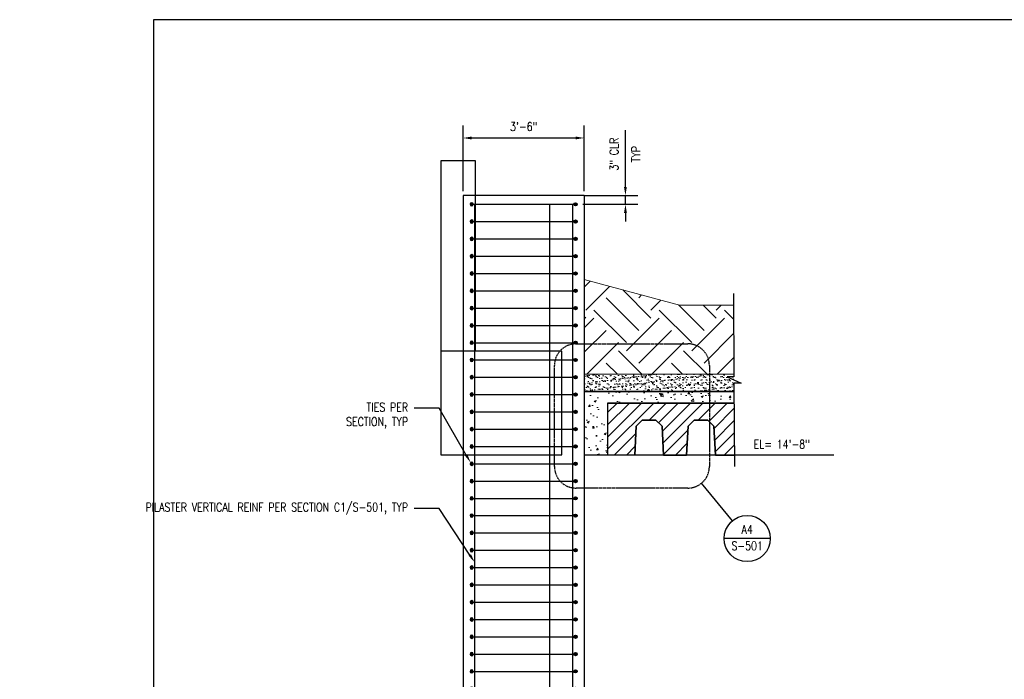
# Model space of a CAD drawing. Header units: inches. Extents: x -947 to 1874, y 615 to 1101.
# Tile 2 of 5: x -118 to 223, y 872 to 1101. Entities that reach past the tile are written whole.
import ezdxf
from ezdxf import colors
from ezdxf.entities.mleader import LeaderData, LeaderLine
from ezdxf.enums import TextEntityAlignment as Align
from ezdxf.math import Vec2, Vec3

# ---------------------------------------------------------------- set-up
doc = ezdxf.new("R2010")
doc.units = ezdxf.units.IN
doc.header["$MEASUREMENT"] = 0
doc.header["$PDMODE"] = 2
doc.linetypes.add('DASHED2', pattern=[0.375, 0.25, -0.125])
doc.layers.get('Defpoints').update_dxf_attribs({"color": 243})
for name, color, linetype in [('A-DETL', 3, 'Continuous'), ('A-DETL-GENF', 3, 'Continuous'), ('S-ANNO-DIMS', 1, 'Continuous'), ('S-ANNO-TEXT', 2, 'Continuous'), ('S-DETL-MEDM', 3, 'Continuous'), ('S-EARTH', 8, 'Continuous'), ('S-SECT-CONC', 3, 'Continuous'), ('S-SECT-RBAR', 5, 'Continuous'), ('S-SECT-STLS_2', 2, 'Continuous')]:
    doc.layers.add(name, color=color, linetype=linetype)
for name, color, linetype, lineweight in [('G-ANNO-REFR', 2, 'Continuous', 35), ('S-ANNO-SYMB', 2, 'Continuous', 25), ('S-ROOF-OTLN', 3, 'Continuous', 35), ('S-ROOF-PATT', 8, 'Continuous', 18)]:
    doc.layers.add(name, color=color, linetype=linetype, lineweight=lineweight)
doc.styles.add('AEC_COMN_TITLE', font='romans.shx', dxfattribs={"width": 0.8, "height": 0.1875})
doc.styles.add('Annotative', font='romans.shx', dxfattribs={"width": 0.8, "height": 0.125})
doc.styles.add('ROMANS', font='ROMANS.shx', dxfattribs={"width": 0.8})
doc.dimstyles.new('Annotative', dxfattribs={"dimscale": 0, "dimtxt": 0.125, "dimasz": 0.125, "dimexe": 0.179688, "dimexo": 0.0625, "dimgap": 0.09, "dimtad": 1, "dimdec": 3, "dimzin": 3, "dimdsep": 46, "dimlunit": 4, "dimtxsty": 'Annotative', "dimcen": 0.09, "dimclrt": 2, "dimazin": 2, "dimtfac": 1, "dimtdec": 3, "dimtmove": 1, "dimatfit": 3, "dimfxl": 1, "dimtfill": 1, "dimfrac": 2, "dimtolj": 1, "dimtzin": 0, "dimarcsym": 0})

# ---------------------------------------------------------------- blocks, each defined once
blk = doc.blocks.new('*D17')
at = {"layer": 'Defpoints', "color": 0, "transparency": 16777216}
for p in [(77.76, 1059.94), (35.76, 1039.97), (77.76, 1039.97)]:
    blk.add_point(p, dxfattribs=at)
at = {"layer": 'S-ANNO-DIMS', "color": 0, "lineweight": -2, "transparency": 16777216}
for p, q in [((35.76, 1041.47), (35.76, 1064.25)), ((77.76, 1041.47), (77.76, 1064.25)), ((38.76, 1059.94), (74.76, 1059.94))]:
    blk.add_line(p, q, dxfattribs=at)
at = {"layer": 'S-ANNO-DIMS', "color": 0, "transparency": 16777216}
for points in [[(38.76, 1060.44), (38.76, 1059.44), (35.76, 1059.94)], [(74.76, 1060.44), (74.76, 1059.44), (77.76, 1059.94)]]:
    blk.add_solid(points, dxfattribs=at)
at = {"layer": 'S-ANNO-DIMS', "color": 2, "transparency": 16777216, "insert": (56.76, 1063.89), "char_height": 3, "attachment_point": 5, "style": 'Annotative', "bg_fill": 3, "box_fill_scale": 1.25, "bg_fill_color": 256, "bg_fill_true_color": 13158600, "bg_fill_transparency": 0}
blk.add_mtext('\\A1;3\'-6"', dxfattribs=at)
blk = doc.blocks.new('*D18')
at = {"layer": 'Defpoints', "color": 0, "transparency": 16777216}
for p in [(76.31, 1039.97), (92.05, 1039.97), (75.76, 1036.94)]:
    blk.add_point(p, dxfattribs=at)
at = {"layer": 'S-ANNO-DIMS', "color": 0, "lineweight": -2, "transparency": 16777216}
for p, q in [((92.05, 1042.97), (92.05, 1062.64)), ((77.81, 1039.97), (96.37, 1039.97)), ((92.05, 1036.94), (92.05, 1039.97)), ((77.26, 1036.94), (96.37, 1036.94)), ((92.05, 1033.94), (92.05, 1030.94))]:
    blk.add_line(p, q, dxfattribs=at)
at = {"layer": 'S-ANNO-DIMS', "color": 0, "transparency": 16777216}
for points in [[(91.55, 1042.97), (92.55, 1042.97), (92.05, 1039.97)], [(91.55, 1033.94), (92.55, 1033.94), (92.05, 1036.94)]]:
    blk.add_solid(points, dxfattribs=at)
at = {"layer": 'S-ANNO-DIMS', "color": 2, "transparency": 16777216, "insert": (88.11, 1054.31), "char_height": 3, "attachment_point": 5, "rotation": 90, "style": 'Annotative', "bg_fill": 3, "box_fill_scale": 1.25, "bg_fill_color": 256, "bg_fill_true_color": 13158600, "bg_fill_transparency": 0}
blk.add_mtext('\\A1;3" CLR', dxfattribs=at)
at = {"layer": 'S-ANNO-DIMS', "color": 2, "transparency": 16777216, "insert": (95.71, 1054.31), "char_height": 3, "attachment_point": 5, "rotation": 90, "style": 'Annotative', "bg_fill": 3, "box_fill_scale": 1.25, "bg_fill_color": 256, "bg_fill_true_color": 13158600, "bg_fill_transparency": 0}
blk.add_mtext('\\A1;TYP', dxfattribs=at)
blk = doc.blocks.new('Detail Callout AEC')
at = {"color": 0, "linetype": 'ByBlock', "lineweight": -3, "transparency": 16777216}
blk.add_line((0.25, 0), (-0.25, 0), dxfattribs=at)
blk.add_circle((0, 0), 0.25, dxfattribs=at)
at = {"color": 0, "linetype": 'ByBlock', "lineweight": -3, "transparency": 16777216, "style": 'AEC_COMN_TITLE'}
for tag, p in [('VIEWNUMBER', (0, 0.051)), ('SHEETNUMBER', (0, -0.126))]:
    blk.add_attdef(tag, text='', height=0.0938, dxfattribs=at).set_placement(p, align=Align.CENTER)
blk = doc.blocks.new('A$C247b9f66')
at = {"layer": 'A-DETL-GENF', "lineweight": -3}
h = blk.add_hatch(color=256, dxfattribs=at)
h.dxf.hatch_style = 1
h.paths.add_polyline_path([(0.564, 0, 1), (-0.564, 0, 1)])
blk.add_circle((0, 0), 0.564, dxfattribs=at)
blk = doc.blocks.new('*U21')
at = {"layer": 'S-DETL-MEDM'}
blk.add_line((-18, 0), (18, 0), dxfattribs=at)
at = {"xscale": -1, "rotation": 180}
blk.add_blockref('A$C247b9f66', (-18, 0), dxfattribs=at)
at = {"rotation": 180}
blk.add_blockref('A$C247b9f66', (18, 0), dxfattribs=at)
blk = doc.blocks.new('*U22')
at = {"layer": 'S-DETL-MEDM', "color": 0, "linetype": 'ByBlock', "lineweight": -2, "transparency": 16777216}
for p in [(0, 258), (0, 252), (0, 246), (0, 240), (0, 234), (0, 228), (0, 222), (0, 216), (0, 210), (0, 204), (0, 198), (0, 192), (0, 186), (0, 180), (0, 174), (0, 168), (0, 162), (0, 156), (0, 150), (0, 144), (0, 138), (0, 132), (0, 126), (0, 120), (0, 114), (0, 108), (0, 102), (0, 96), (0, 90), (0, 84), (0, 78), (0, 72), (0, 66), (0, 60), (0, 54), (0, 48), (0, 42), (0, 36), (0, 30), (0, 24), (0, 18), (0, 12), (0, 6), (0, 0)]:
    blk.add_blockref('*U21', p, dxfattribs=at)

msp = doc.modelspace()

# ---------------------------------------------------------------- hatches: boundary and pattern name
at = {"layer": 'S-EARTH'}
h = msp.add_hatch(dxfattribs=at)
h.set_pattern_fill('EARTH', color=8, scale=64, angle=45, style=0)
h.set_pattern_definition([(45, (-12.245, 773.974), (0, 22.6274), [16, -16]), (45, (-16.487, 778.217), (0, 22.6274), [16, -16]), (45, (-20.73, 782.46), (0, 22.6274), [16, -16]), (135, (-20.73, 785.288), (-22.6274, 2e-15), [16, -16]), (135, (-16.487, 789.53), (-22.6274, 2e-15), [16, -16]), (135, (-12.245, 793.773), (-22.6274, 2e-15), [16, -16])])
h.paths.add_polyline_path([(82.93, 1009.4345), (77.7555, 1010.821), (77.7555, 985.9744)])
h.paths.add_polyline_path([(129.6822, 977.9744), (129.6822, 1001.9744), (110.7715, 1001.9744), (82.93, 1009.4345), (77.7555, 985.9744), (77.7555, 977.9744)])
at = {"layer": 'S-ROOF-OTLN'}
h = msp.add_hatch(dxfattribs=at)
h.set_pattern_fill('ANSI31', color=8, scale=24)
h.set_pattern_definition([(45, (197.462, -459.5712), (-2.1213203, 2.1213203), [])])
edge = h.paths.add_edge_path()
edge.add_line((129.6822, 949.9744), (129.6822, 967.9744))
edge.add_line((129.6822, 967.9744), (85.8805, 967.9744))
edge.add_line((85.8805, 967.9744), (85.8805, 961.2244))
edge.add_line((85.8805, 961.2244), (86.0525, 961.2244))
edge.add_line((86.0525, 961.2244), (86.1571, 961.0994))
edge.add_arc((86.1312, 960.9713), 0.1306, -111.015548, 78.567118, ccw=False)
edge.add_line((86.0843, 960.8494), (85.8805, 960.8494))
edge.add_line((85.8805, 960.8494), (85.8805, 949.9744))
edge.add_line((85.8805, 949.9744), (95.2555, 949.9744))
edge.add_line((95.2555, 949.9744), (95.7801, 959.9858))
edge.add_line((95.7801, 959.9858), (97.8937, 962.0994))
edge.add_line((97.8937, 962.0994), (102.6173, 962.0994))
edge.add_line((102.6173, 962.0994), (104.7308, 959.9858))
edge.add_line((104.7308, 959.9858), (105.2555, 949.9744))
edge.add_line((105.2555, 949.9744), (113.2555, 949.9744))
edge.add_line((113.2555, 949.9744), (113.7801, 959.9858))
edge.add_line((113.7801, 959.9858), (115.8937, 962.0994))
edge.add_line((115.8937, 962.0994), (120.6173, 962.0994))
edge.add_line((120.6173, 962.0994), (122.7308, 959.9858))
edge.add_line((122.7308, 959.9858), (123.2555, 949.9744))
edge.add_line((123.2555, 949.9744), (129.6822, 949.9744))
at = {"layer": 'S-ROOF-PATT'}
h = msp.add_hatch(dxfattribs=at)
h.set_pattern_fill('AR-SAND', color=8, style=0)
h.set_pattern_definition([(37.5, (77.7555, -426.0256), (-0.0629934, 1.9268238), [0, -1.52, 0, -1.7, 0, -1.625]), (7.5, (77.7555, -426.0256), (1.7697767, 2.822146), [0, -0.82, 0, -1.37, 0, -0.525]), (327.5, (76.5255, -426.0256), (3.1141419, 0.005659), [0, -0.5, 0, -1.8, 0, -2.35]), (317.5, (76.5255, -426.0256), (3.0061266, 0.8776756), [0, -0.25, 0, -1.18, 0, -1.35])])
h.paths.add_polyline_path([(129.6822, 971.9744), (129.6822, 977.9744), (77.7555, 977.9744), (77.7555, 971.9744)])
h = msp.add_hatch(dxfattribs=at)
h.set_pattern_fill('AR-CONC', color=8, style=0)
h.set_pattern_definition([(50, (-622.986, -888.47), (7.172602, -0.627521), [0.75, -8.25]), (355, (-622.986, -888.47), (-1.387513, 7.52192), [0.6, -6.6]), (100.45144, (-622.3884, -888.522), (5.785088, 6.8944), [0.637402, -7.01142]), (46.1842, (-622.986, -886.47), (10.672413, -1.655193), [1.125, -12.375]), (96.63564, (-622.097, -886.608), (9.34662, 9.741186), [0.956103, -10.51714]), (351.18416, (-622.986, -886.47), (9.34662, 9.741186), [0.9, -9.9]), (21, (-621.986, -886.97), (5.96907, -4.026189), [0.75, -8.25]), (326, (-621.986, -886.97), (2.433153, 7.2515), [0.6, -6.6]), (71.45144, (-621.489, -887.305), (8.402224, 3.225312), [0.637402, -7.01142]), (37.5, (-622.986, -888.4698), (0.1215986, 3.3289385), [0, -6.52, 0, -6.7, 0, -6.625]), (7.5, (-622.986, -888.47), (2.6306954, 3.944117), [0, -3.82, 0, -6.37, 0, -2.525]), (327.5, (-625.216, -888.4698), (5.3382244, -0.2255487), [0, -2.5, 0, -7.8, 0, -10.35]), (317.5, (-626.216, -888.47), (5.831862, 1.00105), [0, -3.25, 0, -5.18, 0, -7.35])])
edge = h.paths.add_edge_path()
edge.add_line((129.6822, 967.9744), (129.6822, 971.9744))
edge.add_line((129.6822, 971.9744), (77.7555, 971.9744))
edge.add_line((77.7555, 971.9744), (77.7555, 949.9744))
edge.add_line((77.7555, 949.9744), (85.8805, 949.9744))
edge.add_line((85.8805, 949.9744), (85.8805, 960.8494))
edge.add_line((85.8805, 960.8494), (83.6305, 960.8494))
edge.add_arc((83.6305, 960.4744), 0.375, 90, 180)
edge.add_line((83.2555, 960.4744), (83.2555, 957.9744))
edge.add_arc((83.0055, 957.9744), 0.25, -90, 0, ccw=False)
edge.add_line((83.0055, 957.7244), (82.8805, 957.7244))
edge.add_line((82.8805, 957.7244), (82.8805, 961.2244))
edge.add_line((82.8805, 961.2244), (82.8805, 967.9744))
edge.add_line((82.8805, 967.9744), (129.6822, 967.9744))

# ---------------------------------------------------------------- linework, layer by layer
at = {"layer": 'A-DETL'}
msp.add_line((85.8805, 967.9744), (85.8805, 949.9744), dxfattribs=at)
at = {"layer": 'Defpoints'}
msp.add_line((28.0587, 1051.9906), (28.0587, 949.9906), dxfattribs=at)
msp.add_lwpolyline([(-71.5639, 614.9565), (641.9498, 614.9565), (641.9498, 1100.9743), (-71.5639, 1100.9743)], close=True, dxfattribs=at)
for points in [[(40.0587, 985.9906), (40.0587, 1051.9906), (28.0587, 1051.9906)], [(28.0587, 949.9906), (70.0587, 949.9906), (70.0587, 985.9906), (28.0587, 985.9906)]]:
    msp.add_lwpolyline(points, dxfattribs=at)
at = {"layer": 'G-ANNO-REFR', "lineweight": -3}
msp.add_lwpolyline([(129.1868, 927.1678), (118.4344, 940.2227)], dxfattribs=at)
at = {"layer": 'S-ANNO-DIMS'}
msp.add_line((164.2794, 949.9744), (129.8214, 949.9744), dxfattribs=at)
at = {"layer": 'S-ANNO-SYMB', "linetype": 'DASHED2', "lineweight": -3}
msp.add_lwpolyline([(74.932, 988.5405), (113.6663, 988.5405, -0.41421356), (121.1663, 981.0405), (121.1663, 946.0119, -0.41421356), (113.6663, 938.5119), (74.932, 938.5119, -0.41421356), (67.432, 946.0119), (67.432, 981.0405, -0.41421356)], format="xyb", close=True, dxfattribs=at)
at = {"layer": 'S-ROOF-OTLN'}
for p, q in [((129.6822, 971.9744), (77.7555, 971.9744)), ((85.8805, 967.9744), (129.6822, 967.9744)), ((95.7801, 959.9858), (95.2555, 949.9744)), ((97.8937, 962.0994), (95.7801, 959.9858)), ((102.6173, 962.0994), (97.8937, 962.0994)), ((102.6173, 962.0994), (104.7308, 959.9858)), ((104.7308, 959.9858), (105.2555, 949.9744)), ((113.7801, 959.9858), (113.2555, 949.9744)), ((115.8937, 962.0994), (113.7801, 959.9858)), ((120.6173, 962.0994), (115.8937, 962.0994)), ((120.6173, 962.0994), (122.7308, 959.9858)), ((122.7308, 959.9858), (123.2555, 949.9744)), ((105.2555, 949.9744), (113.2555, 949.9744)), ((123.2555, 949.9744), (129.8214, 949.9744))]:
    msp.add_line(p, q, dxfattribs=at)
at = {"layer": 'S-ROOF-PATT'}
for p, q in [((110.7715, 1001.9744), (77.7555, 1010.821)), ((110.7715, 1001.9744), (129.584, 1001.9744)), ((77.7555, 977.9744), (129.6822, 977.9744)), ((77.7555, 971.9744), (129.6822, 971.9744))]:
    msp.add_line(p, q, dxfattribs=at)
at = {"layer": 'S-SECT-CONC'}
for p, q in [((77.7555, 1039.9741), (35.7555, 1039.9741)), ((35.7555, 1039.9741), (35.7555, 773.9906)), ((77.7555, 1039.9741), (77.7555, 773.9906))]:
    msp.add_line(p, q, dxfattribs=at)
msp.add_lwpolyline([(129.5708, 1005.9744), (129.6665, 977.0851), (127.2728, 977.0851), (132.2033, 974.8636), (129.6665, 974.8636), (129.8463, 945.9744)], dxfattribs=at)
at = {"layer": 'S-SECT-RBAR'}
for p, q in [((39.7633, 1036.982), (39.7633, 774.9619)), ((65.7554, 1036.982), (65.7554, 774.9619)), ((73.7476, 1036.982), (73.7476, 774.9619))]:
    msp.add_line(p, q, dxfattribs=at)
at = {"layer": 'S-SECT-STLS_2'}
msp.add_line((123.2555, 949.9744), (77.7555, 949.9744), dxfattribs=at)

# ---------------------------------------------------------------- block references
at = {"layer": 'G-ANNO-REFR', "lineweight": -3}
ref = msp.add_blockref('Detail Callout AEC', (134.2729, 920.9927), dxfattribs=dict(at, xscale=32, yscale=32, zscale=32))
ref.add_attrib('VIEWNUMBER', 'A4', dxfattribs={"layer": '0', "color": 1, "linetype": 'ByBlock', "lineweight": -2, "transparency": 16777216, "height": 3, "style": 'ROMANS', "width": 0.796875}).set_placement((134.2729, 922.6194), align=Align.CENTER)
ref.add_attrib('SHEETNUMBER', 'S-501', dxfattribs={"layer": '0', "color": 1, "linetype": 'ByBlock', "lineweight": -2, "transparency": 16777216, "height": 3, "style": 'ROMANS', "width": 0.796875}).set_placement((134.2729, 916.9527), align=Align.CENTER)

# ---------------------------------------------------------------- texts
at = {"layer": 'S-ANNO-TEXT', "insert": (136.4507, 955.199), "char_height": 3, "width": 23.343346, "attachment_point": 1, "style": 'Annotative'}
msp.add_mtext('EL= 14\'-8"', dxfattribs=at)

# ---------------------------------------------------------------- leaders
at = {"layer": 'S-ANNO-TEXT'}
ml = msp.add_multileader_mtext('Standard', dxfattribs=at)
ml.set_content('{\\C256;TIES PER\\PSECTION, TYP}', color=2, style='Annotative')
ml.set_leader_properties(color=1)
ml.build(insert=Vec2(0, 0))
ml.multileader.update_dxf_attribs({"dogleg_length": 0.36, "arrow_head_size": 3, "scale": 24})
ctx = ml.context
ctx.base_point, ctx.scale, ctx.char_height, ctx.arrow_head_size, ctx.landing_gap_size, ctx.plane_origin = Vec3(-9.2289, 966.2673), 24, 3, 3, 2.16, Vec3(33.402, 981.0549)
ctx.text_align_type = 2
notes = []
notes.append((ctx, [(0, (1, 1, 0), (27.5025, 966.2673), (-1, 0), 8.64, [(0, [(38.3528, 947.3679)], 0, [])])]))
ctx.mtext.insert, ctx.mtext.width, ctx.mtext.alignment, ctx.mtext.flow_direction = Vec3(16.7025, 968.053), 40.151906, 3, 5
ml = msp.add_multileader_mtext('Standard', dxfattribs=at)
ml.set_content('{\\C256;PILASTER VERTICAL REINF PER SECTION C1/S-501, TYP}', color=2, style='Annotative')
ml.set_leader_properties(color=1)
ml.build(insert=Vec2(0, 0))
ml.multileader.update_dxf_attribs({"dogleg_length": 0.36, "arrow_head_size": 3, "scale": 24})
ctx = ml.context
ctx.base_point, ctx.scale, ctx.char_height, ctx.arrow_head_size, ctx.landing_gap_size, ctx.plane_origin = Vec3(-21.0004, 931.3687), 24, 3, 3, 2.16, Vec3(33.402, 946.1563)
ctx.text_align_type = 2
notes.append((ctx, [(0, (1, 1, 0), (27.5025, 931.3687), (-1, 0), 8.64, [(0, [(39.7633, 912.775)], 0, [])])]))
ctx.mtext.insert, ctx.mtext.width, ctx.mtext.alignment, ctx.mtext.flow_direction = Vec3(16.7025, 933.3687), 40.151906, 3, 5
for ctx, leaders in notes:
    for number, flags, end, landing, length, lines in leaders:
        leader = LeaderData()
        leader.index, (leader.has_last_leader_line, leader.has_dogleg_vector, leader.attachment_direction) = number, flags
        leader.last_leader_point, leader.dogleg_vector, leader.dogleg_length = Vec3(end), Vec3(landing), length
        for number, points, colour, breaks in lines:
            line = LeaderLine()
            line.index, line.vertices, line.color, line.breaks = number, Vec3.list(points), colors.encode_raw_color(colour), breaks
            leader.lines.append(line)
        ctx.leaders.append(leader)

# ---------------------------------------------------------------- next in the draw order: dimensions: what is measured, and where the dimension line sits
at = {"layer": 'S-ANNO-DIMS'}
dim = msp.add_linear_dim(base=(77.7555, 1059.942), p1=(35.7555, 1039.9741), p2=(77.7555, 1039.9741), dimstyle='Annotative', override={"dimpost": '\\X'}, dxfattribs=at)
dim.commit()
dim.dimension.update_dxf_attribs({"geometry": '*D17', "text_midpoint": (56.7555, 1063.8878)})

# ---------------------------------------------------------------- next in the draw order: dimensions: what is measured, and where the dimension line sits
dim = msp.add_linear_dim(base=(92.053, 1039.9741), p1=(75.7633, 1036.9387), p2=(76.3125, 1039.9741), angle=90, text='<> CLR\\XTYP', dimstyle='Annotative', override={"dimpost": '\\X', "dimtmove": 0}, dxfattribs=at)
dim.commit()
dim.dimension.update_dxf_attribs({"geometry": '*D18', "text_midpoint": (92.053, 1054.3055), "dimtype": 160})

# ---------------------------------------------------------------- next in the draw order: block references
at = {"layer": 'S-DETL-MEDM'}
msp.add_blockref('*U22', (56.7555, 778.9387), dxfattribs=at)

doc.saveas('drawing.dxf')
